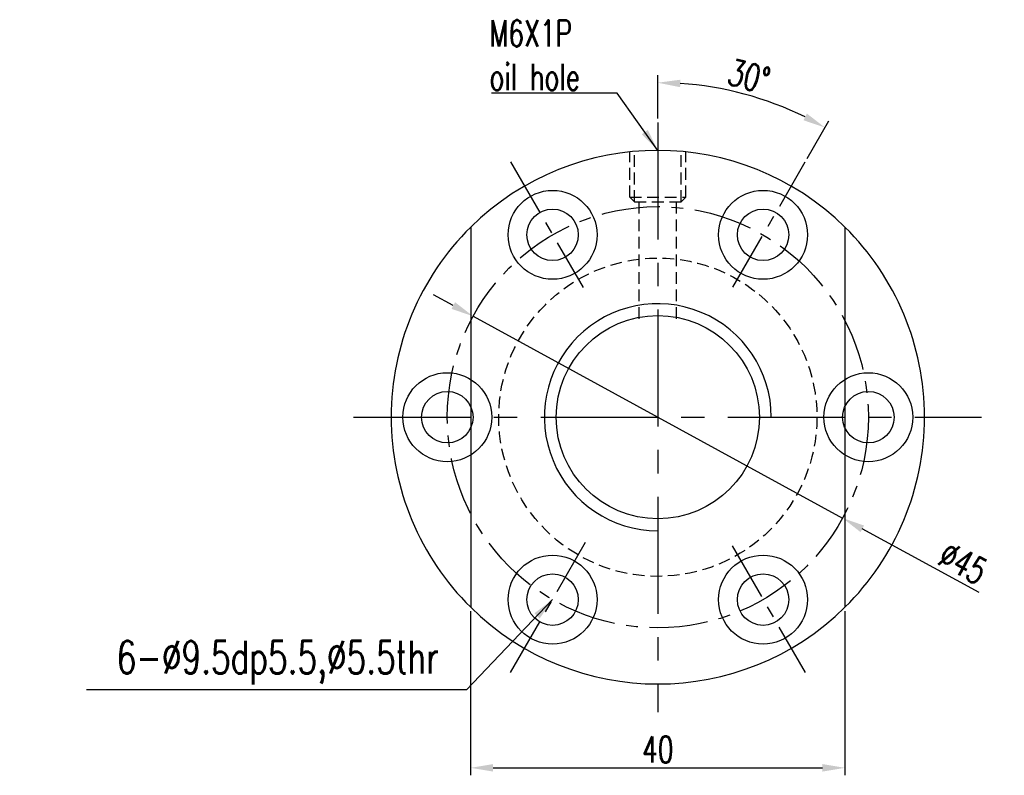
# Model space of a CAD drawing. Extents: x -237 to 233, y 63 to 161.
# Tile 1 of 49: x 17 to 122, y 69 to 150. Entities that reach past the tile are written whole.
import ezdxf

# ---------------------------------------------------------------- set-up
doc = ezdxf.new("R2010")
doc.units = 0
doc.header["$MEASUREMENT"] = 0
doc.header["$PDMODE"] = 1
doc.linetypes.add('CENTER', pattern=[2, 1.25, -0.25, 0.25, -0.25])
doc.linetypes.add('HIDDEN', pattern=[0.375, 0.25, -0.125])
doc.layers.get('DEFPOINTS').update_dxf_attribs({"linetype": 'CONTINUOUS'})
for name, color, linetype in [('CL', 1, 'CENTER'), ('DIM', 4, 'CONTINUOUS'), ('HID', 2, 'HIDDEN'), ('OUT', 3, 'CONTINUOUS')]:
    doc.layers.add(name, color=color, linetype=linetype)
doc.styles.add('CHN', font='SIMPLEX.shx', dxfattribs={"width": 0.7, "bigfont": 'CHINESET.shx'})
doc.dimstyles.get("Standard").update_dxf_attribs({"dimscale": 0, "dimtxt": 4, "dimasz": 3, "dimexe": 1, "dimexo": 0.5, "dimgap": 1, "dimtad": 1, "dimdsep": 46, "dimtxsty": 'CHN', "dimcen": 0.09, "dimclrd": 256, "dimclre": 256, "dimclrt": 256, "dimadec": 0, "dimazin": 0, "dimtp": 1, "dimtm": 1, "dimtfac": 0.6, "dimtix": 1, "dimtmove": 2, "dimatfit": 3, "dimfxl": 1, "dimtvp": 0.85, "dimtolj": 1, "dimarcsym": 0})

# ---------------------------------------------------------------- blocks, each defined once
blk = doc.blocks.new('*D0')
at = {"layer": 'DEFPOINTS', "color": 0, "transparency": 16777216}
for p in [(64.81, 87.14, 0.2), (104.81, 87.14, 0.2), (104.81, 69.99)]:
    blk.add_point(p, dxfattribs=at)
at = {"layer": 'DIM', "color": 0, "lineweight": -2, "transparency": 16777216}
for p, q in [((64.81, 86.74), (64.81, 69.19)), ((104.81, 86.74), (104.81, 69.19)), ((67.21, 69.99), (102.41, 69.99))]:
    blk.add_line(p, q, dxfattribs=at)
at = {"layer": 'DIM', "color": 0, "transparency": 16777216}
for points in [[(67.21, 70.39), (67.21, 69.59), (64.81, 69.99)], [(102.41, 70.39), (102.41, 69.59), (104.81, 69.99)]]:
    blk.add_solid(points, dxfattribs=at)
at = {"layer": 'DIM', "color": 0, "transparency": 16777216, "insert": (84.81, 71.95), "char_height": 2.8, "attachment_point": 5, "style": 'CHN'}
blk.add_mtext('\\A1;40', dxfattribs=at)
blk = doc.blocks.new('*D7')
at = {"layer": 'DEFPOINTS', "color": 0, "transparency": 16777216}
for p in [(65.07, 118.23, 0.32), (104.56, 96.67, 0.08)]:
    blk.add_point(p, dxfattribs=at)
at = {"layer": 'DIM', "color": 0, "lineweight": -2, "transparency": 16777216}
for p, q in [((62.96, 119.38), (60.85, 120.52)), ((65.07, 118.23), (104.56, 96.67)), ((119.15, 88.71), (106.67, 95.52))]:
    blk.add_line(p, q, dxfattribs=at)
at = {"layer": 'DIM', "color": 0, "transparency": 16777216}
for points in [[(63.15, 119.73), (62.77, 119.02), (65.07, 118.23)], [(106.86, 95.87), (106.48, 95.17), (104.56, 96.67)]]:
    blk.add_solid(points, dxfattribs=at)
at = {"layer": 'DIM', "color": 0, "transparency": 16777216, "insert": (117.43, 91.88), "char_height": 2.8, "attachment_point": 5, "rotation": 331.3747, "style": 'CHN'}
blk.add_mtext('\\A1;∅45', dxfattribs=at)
blk = doc.blocks.new('*D8')
at = {"layer": 'DEFPOINTS', "color": 0, "transparency": 16777216}
for p in [(97.04, 141.03), (84.81, 138.95, 0.2), (100.56, 134.73, 0.2), (92.84, 121.35, 0.2), (84.81, 75.95, 0.2)]:
    blk.add_point(p, dxfattribs=at)
at = {"layer": 'DIM', "color": 0, "lineweight": -2, "transparency": 16777216}
for p, q in [((84.81, 139.35), (84.81, 143.98)), ((100.76, 135.07), (103.08, 139.09))]:
    blk.add_line(p, q, dxfattribs=at)
blk.add_arc((84.81, 107.45), 35.73, 63.8488, 86.1512, dxfattribs=at)
at = {"layer": 'DIM', "color": 0, "transparency": 16777216}
for points in [[(87.2, 142.7), (87.23, 143.5), (84.81, 143.18)], [(100.75, 139.88), (100.38, 139.17), (102.68, 138.39)]]:
    blk.add_solid(points, dxfattribs=at)
at = {"layer": 'DIM', "color": 0, "transparency": 16777216, "insert": (94.57, 143.86), "char_height": 2.8, "attachment_point": 5, "rotation": 345, "style": 'CHN'}
blk.add_mtext('\\A1;30°', dxfattribs=at)

msp = doc.modelspace()

# ---------------------------------------------------------------- linework, layer by layer
at = {"layer": 'CL', "color": 0, "ltscale": 10}
for p, q in [((84.815, 138.946, 0.2), (84.815, 75.946, 0.2)), ((52.295, 107.446, 0.2), (119.407, 107.446, 0.2))]:
    msp.add_line(p, q, dxfattribs=at)
at = {"layer": 'CL', "color": 0, "ltscale": 5}
for p, q in [((69.065, 134.726, 0.2), (76.822, 121.291, 0.2)), ((92.841, 121.348, 0.2), (100.565, 134.726, 0.2)), ((69.065, 80.166, 0.2), (77.103, 94.089, 0.2)), ((92.754, 93.695, 0.2), (100.565, 80.166, 0.2))]:
    msp.add_line(p, q, dxfattribs=at)
msp.add_circle((84.815, 107.446, 0.2), 22.5, dxfattribs=at)
at = {"layer": 'DIM', "color": 0, "ltscale": 5}
for centre, radius in [((62.315, 107.446, 0.2), 4.75), ((107.315, 107.446, 0.2), 4.75), ((62.315, 107.446, 0.2), 2.75), ((107.315, 107.446, 0.2), 2.75)]:
    msp.add_circle(centre, radius, dxfattribs=at)
for radius, start, end in [(28.5, 134.56793, 225.43208), (28.5, 314.56794, 45.43208), (12.125, 0.00001, 270.00002)]:
    msp.add_arc((84.815, 107.446, 0.2), radius, start, end, dxfattribs=at)
at = {"layer": 'HID', "color": 0, "ltscale": 5}
for p, q in [((81.815, 130.946, 0.2), (81.815, 135.788, 0.2)), ((82.315, 130.446, 0.2), (82.315, 135.788, 0.2)), ((87.315, 130.446, 0.2), (87.315, 135.788, 0.2)), ((87.815, 130.946, 0.2), (87.815, 135.788, 0.2)), ((81.815, 130.946, 0.2), (82.315, 130.446, 0.2)), ((81.815, 130.946, 0.2), (87.815, 130.946, 0.2)), ((87.815, 130.946, 0.2), (87.315, 130.446, 0.2)), ((82.315, 130.446, 0.2), (87.315, 130.446, 0.2)), ((82.815, 117.958, 0.2), (82.815, 130.446, 0.2)), ((86.815, 117.958, 0.2), (86.815, 130.446, 0.2))]:
    msp.add_line(p, q, dxfattribs=at)
msp.add_circle((84.815, 107.446, 0.2), 17, dxfattribs=at)
at = {"layer": 'OUT', "color": 0, "ltscale": 5}
for p, q in [((64.815, 127.75, 0.2), (64.815, 87.142, 0.2)), ((104.815, 127.75, 0.2), (104.815, 87.142, 0.2))]:
    msp.add_line(p, q, dxfattribs=at)
for centre, radius in [((73.565, 126.932, 0.2), 4.75), ((96.065, 126.932, 0.2), 4.75), ((84.815, 107.446, 0.2), 10.855), ((73.565, 87.961, 0.2), 4.75), ((96.065, 87.961, 0.2), 4.75)]:
    msp.add_circle(centre, radius, dxfattribs=at)
at = {"layer": 'OUT', "color": 0}
for centre in [(73.565, 126.932, 0.2), (96.065, 126.932, 0.2), (73.565, 87.961, 0.2), (96.065, 87.961, 0.2)]:
    msp.add_circle(centre, 2.75, dxfattribs=at)
at = {"layer": 'OUT', "color": 0, "ltscale": 5}
for start, end in [(45.43208, 134.56794), (225.43208, 314.56794)]:
    msp.add_arc((84.815, 107.446, 0.2), 28.5, start, end, dxfattribs=at)

# ---------------------------------------------------------------- texts
at = {"layer": 'DIM', "color": 0, "style": 'CHN'}
for s, insert, char_height, attachment_point in [('\\A1;M6X1P\\Poil hole', (66.823, 149.862, 0.2), 2.8, 1), ('6-%%c9.5dp5.5,%%c5.5thr', (61.425, 81.221, 0.2), 3.5, 6)]:
    msp.add_mtext(s, dxfattribs=dict(at, insert=insert, char_height=char_height, attachment_point=attachment_point))

# ---------------------------------------------------------------- dimensions: what is measured, and where the dimension line sits
at = {"layer": 'DIM', "color": 0}
dim = msp.add_angular_dim_2l(base=(97.037, 141.026), line1=((84.815, 138.946, 0.2), (84.815, 75.946, 0.2)), line2=((92.841, 121.348, 0.2), (100.565, 134.726, 0.2)), dimstyle='STANDARD', override={"dimscale": 0.8, "dimtxt": 3.5, "dimgap": 0.7, "dimclrd": 0, "dimclre": 0, "dimclrt": 0, "dimtmove": 0}, dxfattribs=at)
dim.commit()
dim.dimension.update_dxf_attribs({"geometry": '*D8', "text_midpoint": (94.571, 143.856)})
dim = msp.add_diameter_dim_2p(p1=(65.065, 118.225, 0.325), p2=(104.564, 96.667, 0.075), dimstyle='STANDARD', override={"dimscale": 0.8, "dimtxt": 3.5, "dimgap": 0.7, "dimclrd": 0, "dimclre": 0, "dimclrt": 0, "dimtmove": 0}, dxfattribs=at)
dim.commit()
dim.dimension.update_dxf_attribs({"geometry": '*D7', "text_midpoint": (116.488, 90.159), "dimtype": 163})
dim = msp.add_linear_dim(base=(104.815, 69.992), p1=(64.815, 87.142, 0.2), p2=(104.815, 87.142, 0.2), angle=180, dimstyle='STANDARD', override={"dimscale": 0.8, "dimtxt": 3.5, "dimgap": 0.7, "dimclrd": 0, "dimclre": 0, "dimclrt": 0, "dimtmove": 0}, dxfattribs=at)
dim.commit()
dim.dimension.update_dxf_attribs({"geometry": '*D0', "text_midpoint": (84.815, 71.952)})

# ---------------------------------------------------------------- leaders
at = {"layer": 'DIM', "color": 0, "annotation_type": 0, "has_hookline": 1, "hookline_direction": 1}
for points, text_width in [([(84.815, 135.946, 0.2), (80.47, 142.055, 0.2), (78.07, 142.055, 0.2)], 10.453), ([(73.565, 87.961, 0.2), (64.385, 78.327, 0.2), (61.985, 78.327, 0.2)], 37.683)]:
    msp.add_leader(points, dimstyle='STANDARD', override={"dimscale": 0.8, "dimtxt": 3.5, "dimgap": 0.7, "dimclrd": 0, "dimclre": 0, "dimclrt": 0, "dimtmove": 0}, dxfattribs=dict(at, text_width=text_width))

doc.saveas('drawing.dxf')
